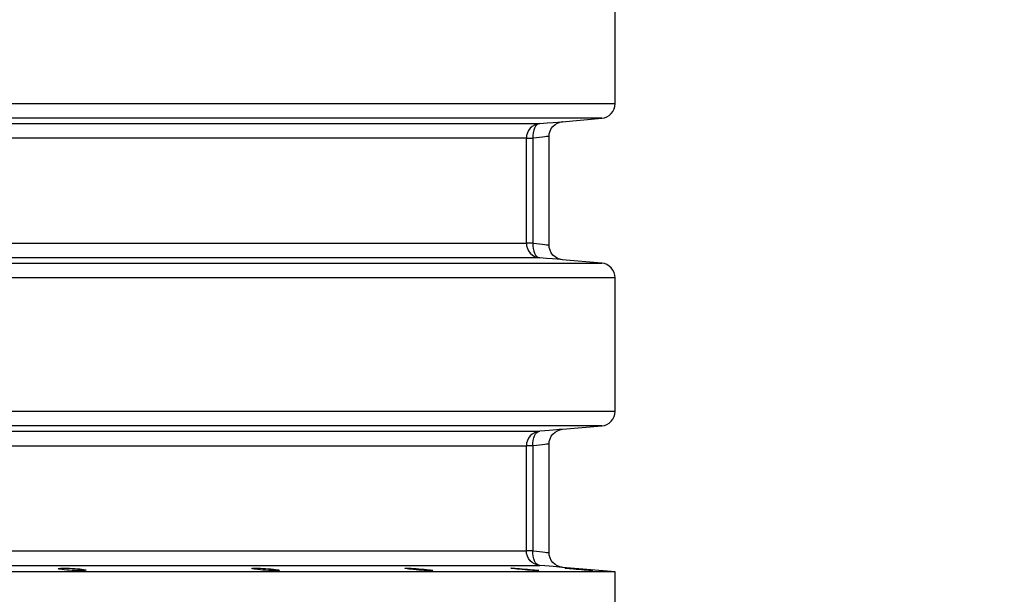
# Model space of a CAD drawing. Header units: millimetres. Extents: x 196 to 1773810, y -221320 to 153872.
# Tile 93 of 256: x 1115779 to 1116450, y -196704 to -196312. Entities that reach past the tile are written whole.
import ezdxf

# ---------------------------------------------------------------- set-up
doc = ezdxf.new("R2010")
doc.units = ezdxf.units.MM
doc.layers.get('Defpoints').update_dxf_attribs({"lineweight": 18})
doc.layers.add('00_Основной', color=163, linetype='Continuous', lineweight=40)
doc.layers.add('ТМ-размеры', color=25, linetype='Continuous', lineweight=20)
doc.styles.add('SFINKS', font='SFINKS.shx', dxfattribs={"width": 0.7, "oblique": 15})
doc.dimstyles.new('кира-50', dxfattribs={"dimtxt": 150, "dimasz": 40, "dimexe": 15, "dimexo": 0, "dimgap": 20, "dimtad": 1, "dimdec": 0, "dimrnd": 5, "dimdsep": 46, "dimtxsty": 'SFINKS', "dimblk1": 'OBLIQUE', "dimblk2": 'OBLIQUE', "dimsah": 1, "dimcen": 2.5, "dimclrd": 252, "dimclre": 252, "dimclrt": 252, "dimadec": 0, "dimazin": 0, "dimtfac": 1, "dimtdec": 0, "dimtofl": 0, "dimtmove": 0, "dimatfit": 3, "dimldrblk": 'OBLIQUE', "dimfxl": 15, "dimtfill": 1, "dimtolj": 1, "dimtzin": 0, "dimlwd": 20, "dimlwe": 20, "dimarcsym": 0})

# ---------------------------------------------------------------- blocks, each defined once
blk = doc.blocks.new('_Oblique')
at = {"color": 0, "linetype": 'ByBlock', "lineweight": -2}
blk.add_line((-0.5, -0.5), (0.5, 0.5), dxfattribs=at)
blk = doc.blocks.new('*D46')
at = {"layer": 'Defpoints', "color": 0, "linetype": 'ByBlock', "lineweight": 50, "transparency": 16777216}
for p in [(1115314.64, -194978.27), (1115314.64, -203390.23), (1116748.98, -203390.23)]:
    blk.add_point(p, dxfattribs=at)
at = {"layer": 'ТМ-размеры', "color": 252, "linetype": 'ByBlock', "lineweight": 20, "transparency": 16777216}
for p, q in [((1115314.64, -194978.27), (1116763.98, -194978.27)), ((1116748.98, -194978.27), (1116748.98, -203390.23)), ((1115314.64, -203390.23), (1116763.98, -203390.23))]:
    blk.add_line(p, q, dxfattribs=at)
at = {"layer": 'ТМ-размеры', "color": 252, "linetype": 'ByBlock', "lineweight": 20, "transparency": 16777216, "xscale": 40, "yscale": 40, "zscale": 40}
for p, rotation in [((1116748.98, -194978.27), 90), ((1116748.98, -203390.23), 270)]:
    blk.add_blockref('_Oblique', p, dxfattribs=dict(at, rotation=rotation))
at = {"layer": 'ТМ-размеры', "color": 252, "linetype": 'ByBlock', "transparency": 16777216, "insert": (1116653.98, -199184.25), "char_height": 150, "attachment_point": 5, "rotation": 90, "style": 'SFINKS', "bg_fill": 3, "box_fill_scale": 1.1, "bg_fill_color": 256, "bg_fill_true_color": 13158600, "bg_fill_transparency": 0}
blk.add_mtext('\\A1;8410', dxfattribs=at)

msp = doc.modelspace()

# ---------------------------------------------------------------- linework, layer by layer
at = {"layer": '00_Основной', "color": 252, "lineweight": 25, "ltscale": 10}
for p, q in [((1116184.64, -196368.84, 0.2), (1116184.64, -196277.67, 0.2)), ((1116148.63, -196381.16, 0.2), (1116175.51, -196378.8, 0.2)), ((1116175.51, -196477.71, 0.2), (1116148.63, -196475.35, 0.2)), ((1116184.64, -196578.84, 0.2), (1116184.64, -196487.67, 0.2)), ((1116148.77, -196591.15, 0.2), (1116175.51, -196588.81, 0.2)), ((1116184.64, -196688.5, 0.2), (1116148.77, -196685.37, 0.2)), ((1116184.64, -196723.51, 0.2), (1116184.64, -196688.5, 0.2))]:
    msp.add_line(p, q, dxfattribs=at)
at = {"layer": '00_Основной', "color": 252, "lineweight": 25, "ltscale": 10, "elevation": 0.2}
for points in [[(1115769.21, -196368.84), (1115788.47, -196368.84), (1115807.41, -196368.84), (1115826.02, -196368.84), (1115844.26, -196368.84), (1115862.14, -196368.84), (1115879.66, -196368.84), (1115896.79, -196368.84), (1115913.51, -196368.84), (1115929.82, -196368.84), (1115945.71, -196368.84), (1115961.18, -196368.84), (1115976.19, -196368.84), (1115990.75, -196368.84), (1116004.86, -196368.84), (1116018.48, -196368.84), (1116031.63, -196368.84), (1116044.29, -196368.84), (1116056.44, -196368.84), (1116068.08, -196368.84), (1116079.22, -196368.84), (1116089.81, -196368.84), (1116099.89, -196368.84), (1116109.43, -196368.84), (1116118.42, -196368.84), (1116126.86, -196368.84), (1116134.74, -196368.84), (1116142.07, -196368.84), (1116148.81, -196368.84), (1116154.99, -196368.84), (1116160.61, -196368.84), (1116165.63, -196368.84), (1116170.08, -196368.84), (1116173.93, -196368.84), (1116177.2, -196368.84), (1116179.87, -196368.84), (1116181.96, -196368.84), (1116183.46, -196368.84), (1116184.34, -196368.84), (1116184.64, -196368.84)], [(1116175.51, -196378.8), (1116177.33, -196378.48), (1116179.06, -196377.82), (1116180.65, -196376.84), (1116182.02, -196375.6), (1116183.13, -196374.12), (1116183.96, -196372.47), (1116184.47, -196370.69), (1116184.64, -196368.84)], [(1116175.51, -196378.8), (1116175.21, -196378.8), (1116174.34, -196378.8), (1116172.86, -196378.8), (1116170.8, -196378.8), (1116168.14, -196378.8), (1116164.91, -196378.8), (1116161.1, -196378.8), (1116156.7, -196378.8), (1116151.73, -196378.8), (1116146.17, -196378.8), (1116140.06, -196378.8), (1116133.37, -196378.8), (1116126.14, -196378.8), (1116118.33, -196378.8), (1116109.98, -196378.8), (1116101.09, -196378.8), (1116091.65, -196378.8), (1116081.68, -196378.8), (1116071.19, -196378.8), (1116060.18, -196378.8), (1116048.65, -196378.8), (1116036.63, -196378.8), (1116024.11, -196378.8), (1116011.1, -196378.8), (1115997.61, -196378.8), (1115983.67, -196378.8), (1115969.25, -196378.8), (1115954.39, -196378.8), (1115939.09, -196378.8), (1115923.37, -196378.8), (1115907.23, -196378.8), (1115890.68, -196378.8), (1115873.73, -196378.8), (1115856.4, -196378.8), (1115838.7, -196378.8), (1115820.64, -196378.8), (1115802.24, -196378.8), (1115783.5, -196378.8), (1115764.44, -196378.8)], [(1115769.38, -196382.46), (1115786.66, -196382.46), (1115803.64, -196382.46), (1115820.29, -196382.46), (1115836.62, -196382.46), (1115852.59, -196382.46), (1115868.23, -196382.46), (1115883.5, -196382.46), (1115898.38, -196382.46), (1115912.9, -196382.46), (1115927.01, -196382.46), (1115940.73, -196382.46), (1115954.05, -196382.46), (1115966.93, -196382.46), (1115979.39, -196382.46), (1115991.43, -196382.46), (1116003.02, -196382.46), (1116014.15, -196382.46), (1116024.82, -196382.46), (1116035.03, -196382.46), (1116044.77, -196382.46), (1116054.04, -196382.46), (1116062.82, -196382.46), (1116071.1, -196382.46), (1116078.89, -196382.46), (1116086.19, -196382.46), (1116092.97, -196382.46), (1116099.25, -196382.46), (1116105.01, -196382.46), (1116110.26, -196382.46), (1116114.99, -196382.46), (1116119.18, -196382.46), (1116122.86, -196382.46), (1116126.01, -196382.46), (1116128.62, -196382.46), (1116130.69, -196382.46), (1116132.24, -196382.46), (1116133.25, -196382.46)], [(1116133.25, -196382.46), (1116131.43, -196382.78), (1116129.7, -196383.45), (1116128.12, -196384.42), (1116126.76, -196385.66), (1116125.64, -196387.14), (1116124.81, -196388.8), (1116124.3, -196390.57), (1116124.13, -196392.42)], [(1116133.25, -196382.46), (1116132.23, -196382.73), (1116131.27, -196383.36), (1116130.41, -196384.31), (1116129.69, -196385.55), (1116129.13, -196387.04), (1116128.73, -196388.72), (1116128.55, -196390.53), (1116128.56, -196392.42)], [(1116133.25, -196382.46), (1116138.24, -196382.04), (1116142.38, -196381.68), (1116145.56, -196381.42), (1116147.7, -196381.23), (1116148.7, -196381.15), (1116148.63, -196381.16)], [(1116139.64, -196391.11), (1116139.8, -196389.37), (1116140.28, -196387.61), (1116141.11, -196385.9), (1116142.26, -196384.35), (1116143.7, -196383.05), (1116145.34, -196382.08), (1116147.06, -196381.44), (1116148.77, -196381.15)], [(1116124.13, -196392.42), (1116123.13, -196392.42), (1116121.6, -196392.42), (1116119.54, -196392.42), (1116116.96, -196392.42), (1116113.84, -196392.42), (1116110.22, -196392.42), (1116106.07, -196392.42), (1116101.38, -196392.42), (1116096.2, -196392.42), (1116090.5, -196392.42), (1116084.3, -196392.42), (1116077.59, -196392.42), (1116070.38, -196392.42), (1116062.66, -196392.42), (1116054.48, -196392.42), (1116045.8, -196392.42), (1116036.64, -196392.42), (1116027, -196392.42), (1116016.92, -196392.42), (1116006.34, -196392.42), (1115995.34, -196392.42), (1115983.88, -196392.42), (1115971.98, -196392.42), (1115959.67, -196392.42), (1115946.92, -196392.42), (1115933.76, -196392.42), (1115920.2, -196392.42), (1115906.23, -196392.42), (1115891.88, -196392.42), (1115877.14, -196392.42), (1115862.06, -196392.42), (1115846.59, -196392.42), (1115830.8, -196392.42), (1115814.66, -196392.42), (1115798.19, -196392.42), (1115781.4, -196392.42), (1115764.31, -196392.42)], [(1116124.13, -196464.09), (1116124.13, -196423.96), (1116124.13, -196392.42)], [(1116124.13, -196392.42), (1116124.24, -196392.42), (1116124.5, -196392.42), (1116124.88, -196392.42), (1116125.39, -196392.42), (1116126.02, -196392.42), (1116126.77, -196392.42), (1116127.62, -196392.42), (1116128.56, -196392.42)], [(1116139.64, -196391.11), (1116139.46, -196391.12), (1116138.89, -196391.2), (1116137.98, -196391.31), (1116136.69, -196391.45), (1116135.08, -196391.64), (1116133.18, -196391.87), (1116130.99, -196392.12), (1116128.56, -196392.42)], [(1116128.56, -196392.42), (1116128.56, -196432.55), (1116128.56, -196464.09)], [(1116139.64, -196465.4), (1116139.64, -196428.26), (1116139.64, -196391.11)], [(1115764.31, -196464.09), (1115781.4, -196464.09), (1115798.19, -196464.09), (1115814.66, -196464.09), (1115830.8, -196464.09), (1115846.59, -196464.09), (1115862.06, -196464.09), (1115877.14, -196464.09), (1115891.88, -196464.09), (1115906.23, -196464.09), (1115920.2, -196464.09), (1115933.76, -196464.09), (1115946.92, -196464.09), (1115959.67, -196464.09), (1115971.98, -196464.09), (1115983.88, -196464.09), (1115995.34, -196464.09), (1116006.34, -196464.09), (1116016.92, -196464.09), (1116027, -196464.09), (1116036.64, -196464.09), (1116045.8, -196464.09), (1116054.48, -196464.09), (1116062.66, -196464.09), (1116070.38, -196464.09), (1116077.59, -196464.09), (1116084.3, -196464.09), (1116090.5, -196464.09), (1116096.2, -196464.09), (1116101.38, -196464.09), (1116106.07, -196464.09), (1116110.22, -196464.09), (1116113.84, -196464.09), (1116116.96, -196464.09), (1116119.54, -196464.09), (1116121.6, -196464.09), (1116123.13, -196464.09), (1116124.13, -196464.09)], [(1116124.13, -196464.09), (1116124.3, -196465.94), (1116124.81, -196467.72), (1116125.64, -196469.37), (1116126.76, -196470.85), (1116128.12, -196472.09), (1116129.7, -196473.07), (1116131.43, -196473.73), (1116133.25, -196474.06)], [(1116128.56, -196464.09), (1116127.62, -196464.09), (1116126.77, -196464.09), (1116126.02, -196464.09), (1116125.39, -196464.09), (1116124.88, -196464.09), (1116124.5, -196464.09), (1116124.24, -196464.09), (1116124.13, -196464.09)], [(1116128.56, -196464.09), (1116128.55, -196465.98), (1116128.73, -196467.79), (1116129.13, -196469.47), (1116129.69, -196470.96), (1116130.41, -196472.2), (1116131.27, -196473.15), (1116132.23, -196473.79), (1116133.25, -196474.06)], [(1116128.56, -196464.09), (1116130.99, -196464.39), (1116133.18, -196464.64), (1116135.08, -196464.87), (1116136.69, -196465.06), (1116137.98, -196465.21), (1116138.89, -196465.32), (1116139.46, -196465.39), (1116139.64, -196465.4), (1116139.64, -196465.4)], [(1116148.77, -196475.37), (1116147.06, -196475.07), (1116145.34, -196474.44), (1116143.7, -196473.46), (1116142.26, -196472.16), (1116141.11, -196470.61), (1116140.28, -196468.9), (1116139.8, -196467.14), (1116139.64, -196465.4)], [(1115766.29, -196477.71), (1115785.41, -196477.71), (1115804.19, -196477.71), (1115822.65, -196477.71), (1115840.75, -196477.71), (1115858.48, -196477.71), (1115875.85, -196477.71), (1115892.81, -196477.71), (1115909.39, -196477.71), (1115925.54, -196477.71), (1115941.29, -196477.71), (1115956.59, -196477.71), (1115971.45, -196477.71), (1115985.86, -196477.71), (1115999.8, -196477.71), (1116013.28, -196477.71), (1116026.26, -196477.71), (1116038.74, -196477.71), (1116050.74, -196477.71), (1116062.22, -196477.71), (1116073.19, -196477.71), (1116083.63, -196477.71), (1116093.55, -196477.71), (1116102.92, -196477.71), (1116111.74, -196477.71), (1116120.02, -196477.71), (1116127.73, -196477.71), (1116134.9, -196477.71), (1116141.47, -196477.71), (1116147.5, -196477.71), (1116152.93, -196477.71), (1116157.8, -196477.71), (1116162.08, -196477.71), (1116165.76, -196477.71), (1116168.86, -196477.71), (1116171.38, -196477.71), (1116173.3, -196477.71), (1116174.62, -196477.71), (1116175.36, -196477.71), (1116175.51, -196477.71)], [(1116133.25, -196474.06), (1116132.24, -196474.06), (1116130.69, -196474.06), (1116128.62, -196474.06), (1116126.01, -196474.06), (1116122.86, -196474.06), (1116119.18, -196474.06), (1116114.99, -196474.06), (1116110.26, -196474.06), (1116105.01, -196474.06), (1116099.25, -196474.06), (1116092.97, -196474.06), (1116086.19, -196474.06), (1116078.89, -196474.06), (1116071.1, -196474.06), (1116062.82, -196474.06), (1116054.04, -196474.06), (1116044.77, -196474.06), (1116035.03, -196474.06), (1116024.82, -196474.06), (1116014.15, -196474.06), (1116003.02, -196474.06), (1115991.43, -196474.06), (1115979.39, -196474.06), (1115966.93, -196474.06), (1115954.05, -196474.06), (1115940.73, -196474.06), (1115927.01, -196474.06), (1115912.9, -196474.06), (1115898.38, -196474.06), (1115883.5, -196474.06), (1115868.23, -196474.06), (1115852.59, -196474.06), (1115836.62, -196474.06), (1115820.29, -196474.06), (1115803.64, -196474.06), (1115786.66, -196474.06), (1115769.38, -196474.06)], [(1116148.63, -196475.35), (1116148.53, -196475.35), (1116147.3, -196475.24), (1116145.09, -196475.06), (1116141.94, -196474.79), (1116137.98, -196474.46), (1116133.25, -196474.06)], [(1116184.64, -196487.67), (1116184.47, -196485.82), (1116183.96, -196484.04), (1116183.13, -196482.4), (1116182.02, -196480.91), (1116180.65, -196479.67), (1116179.06, -196478.7), (1116177.33, -196478.03), (1116175.51, -196477.71)], [(1116184.64, -196487.67), (1116184.48, -196487.67), (1116183.74, -196487.67), (1116182.4, -196487.67), (1116180.46, -196487.67), (1116177.92, -196487.67), (1116174.79, -196487.67), (1116171.05, -196487.67), (1116166.73, -196487.67), (1116161.82, -196487.67), (1116156.32, -196487.67), (1116150.24, -196487.67), (1116143.59, -196487.67), (1116136.35, -196487.67), (1116128.55, -196487.67), (1116120.2, -196487.67), (1116111.28, -196487.67), (1116101.79, -196487.67), (1116091.79, -196487.67), (1116081.23, -196487.67), (1116070.14, -196487.67), (1116058.54, -196487.67), (1116046.42, -196487.67), (1116033.79, -196487.67), (1116020.67, -196487.67), (1116007.06, -196487.67), (1115992.97, -196487.67), (1115978.4, -196487.67), (1115963.39, -196487.67), (1115947.92, -196487.67), (1115932.02, -196487.67), (1115915.68, -196487.67), (1115898.94, -196487.67), (1115881.79, -196487.67), (1115864.25, -196487.67), (1115846.31, -196487.67), (1115828.02, -196487.67), (1115809.38, -196487.67), (1115790.39, -196487.67), (1115771.07, -196487.67)], [(1115771.07, -196578.84), (1115790.39, -196578.84), (1115809.38, -196578.84), (1115828.02, -196578.84), (1115846.31, -196578.84), (1115864.25, -196578.84), (1115881.79, -196578.84), (1115898.94, -196578.84), (1115915.68, -196578.84), (1115932.02, -196578.84), (1115947.92, -196578.84), (1115963.39, -196578.84), (1115978.4, -196578.84), (1115992.97, -196578.84), (1116007.06, -196578.84), (1116020.67, -196578.84), (1116033.79, -196578.84), (1116046.42, -196578.84), (1116058.54, -196578.84), (1116070.14, -196578.84), (1116081.23, -196578.84), (1116091.79, -196578.84), (1116101.79, -196578.84), (1116111.28, -196578.84), (1116120.2, -196578.84), (1116128.55, -196578.84), (1116136.35, -196578.84), (1116143.59, -196578.84), (1116150.24, -196578.84), (1116156.32, -196578.84), (1116161.82, -196578.84), (1116166.73, -196578.84), (1116171.05, -196578.84), (1116174.79, -196578.84), (1116177.92, -196578.84), (1116180.46, -196578.84), (1116182.4, -196578.84), (1116183.74, -196578.84), (1116184.48, -196578.84), (1116184.64, -196578.84)], [(1116175.51, -196588.81), (1116177.33, -196588.48), (1116179.06, -196587.82), (1116180.65, -196586.84), (1116182.02, -196585.6), (1116183.13, -196584.12), (1116183.96, -196582.47), (1116184.47, -196580.69), (1116184.64, -196578.84)], [(1116175.51, -196588.81), (1116175.36, -196588.81), (1116174.62, -196588.81), (1116173.3, -196588.81), (1116171.38, -196588.81), (1116168.86, -196588.81), (1116165.76, -196588.81), (1116162.08, -196588.81), (1116157.8, -196588.81), (1116152.93, -196588.81), (1116147.5, -196588.81), (1116141.47, -196588.81), (1116134.9, -196588.81), (1116127.73, -196588.81), (1116120.02, -196588.81), (1116111.74, -196588.81), (1116102.92, -196588.81), (1116093.55, -196588.81), (1116083.63, -196588.81), (1116073.19, -196588.81), (1116062.22, -196588.81), (1116050.74, -196588.81), (1116038.74, -196588.81), (1116026.26, -196588.81), (1116013.28, -196588.81), (1115999.8, -196588.81), (1115985.86, -196588.81), (1115971.45, -196588.81), (1115956.59, -196588.81), (1115941.29, -196588.81), (1115925.54, -196588.81), (1115909.39, -196588.81), (1115892.81, -196588.81), (1115875.85, -196588.81), (1115858.48, -196588.81), (1115840.75, -196588.81), (1115822.65, -196588.81), (1115804.19, -196588.81), (1115785.41, -196588.81), (1115766.29, -196588.81)], [(1115769.38, -196592.46), (1115786.66, -196592.46), (1115803.64, -196592.46), (1115820.29, -196592.46), (1115836.62, -196592.46), (1115852.59, -196592.46), (1115868.23, -196592.46), (1115883.5, -196592.46), (1115898.38, -196592.46), (1115912.9, -196592.46), (1115927.01, -196592.46), (1115940.73, -196592.46), (1115954.05, -196592.46), (1115966.93, -196592.46), (1115979.39, -196592.46), (1115991.43, -196592.46), (1116003.02, -196592.46), (1116014.15, -196592.46), (1116024.82, -196592.46), (1116035.03, -196592.46), (1116044.77, -196592.46), (1116054.04, -196592.46), (1116062.82, -196592.46), (1116071.1, -196592.46), (1116078.89, -196592.46), (1116086.19, -196592.46), (1116092.97, -196592.46), (1116099.25, -196592.46), (1116105.01, -196592.46), (1116110.26, -196592.46), (1116114.99, -196592.46), (1116119.18, -196592.46), (1116122.86, -196592.46), (1116126.01, -196592.46), (1116128.62, -196592.46), (1116130.69, -196592.46), (1116132.24, -196592.46), (1116133.25, -196592.46)], [(1116133.25, -196592.46), (1116131.43, -196592.78), (1116129.7, -196593.45), (1116128.12, -196594.42), (1116126.76, -196595.66), (1116125.64, -196597.14), (1116124.81, -196598.8), (1116124.3, -196600.58), (1116124.13, -196602.42)], [(1116128.56, -196602.42), (1116128.55, -196600.53), (1116128.73, -196598.73), (1116129.13, -196597.03), (1116129.69, -196595.55), (1116130.41, -196594.31), (1116131.27, -196593.36), (1116132.23, -196592.73), (1116133.25, -196592.46)], [(1116148.77, -196591.15), (1116148.52, -196591.16), (1116147.72, -196591.23), (1116146.44, -196591.35), (1116144.65, -196591.49), (1116142.4, -196591.68), (1116139.74, -196591.91), (1116136.66, -196592.16), (1116133.25, -196592.46)], [(1116139.64, -196601.11), (1116139.8, -196599.38), (1116140.28, -196597.61), (1116141.11, -196595.9), (1116142.26, -196594.35), (1116143.7, -196593.05), (1116145.34, -196592.08), (1116147.06, -196591.44), (1116148.77, -196591.15)], [(1116139.64, -196601.11), (1116139.46, -196601.12), (1116138.89, -196601.2), (1116137.98, -196601.31), (1116136.7, -196601.45), (1116135.1, -196601.65), (1116133.19, -196601.87), (1116130.99, -196602.13), (1116128.56, -196602.42)], [(1116139.64, -196675.4), (1116139.64, -196638.25), (1116139.64, -196601.11)], [(1115764.31, -196602.42), (1115781.4, -196602.42), (1115798.19, -196602.42), (1115814.66, -196602.42), (1115830.8, -196602.42), (1115846.59, -196602.42), (1115862.06, -196602.42), (1115877.14, -196602.42), (1115891.88, -196602.42), (1115906.23, -196602.42), (1115920.2, -196602.42), (1115933.76, -196602.42), (1115946.92, -196602.42), (1115959.67, -196602.42), (1115971.98, -196602.42), (1115983.88, -196602.42), (1115995.34, -196602.42), (1116006.34, -196602.42), (1116016.92, -196602.42), (1116027, -196602.42), (1116036.64, -196602.42), (1116045.8, -196602.42), (1116054.48, -196602.42), (1116062.66, -196602.42), (1116070.38, -196602.42), (1116077.59, -196602.42), (1116084.3, -196602.42), (1116090.5, -196602.42), (1116096.2, -196602.42), (1116101.38, -196602.42), (1116106.07, -196602.42), (1116110.22, -196602.42), (1116113.84, -196602.42), (1116116.96, -196602.42), (1116119.54, -196602.42), (1116121.6, -196602.42), (1116123.13, -196602.42), (1116124.13, -196602.42)], [(1116124.13, -196674.09), (1116124.13, -196633.96), (1116124.13, -196602.42)], [(1116128.56, -196602.42), (1116127.62, -196602.42), (1116126.77, -196602.42), (1116126.02, -196602.42), (1116125.39, -196602.42), (1116124.88, -196602.42), (1116124.5, -196602.42), (1116124.24, -196602.42), (1116124.13, -196602.42)], [(1116128.56, -196602.42), (1116128.56, -196642.55), (1116128.56, -196674.09)], [(1115764.31, -196674.09), (1115781.4, -196674.09), (1115798.19, -196674.09), (1115814.66, -196674.09), (1115830.8, -196674.09), (1115846.59, -196674.09), (1115862.06, -196674.09), (1115877.16, -196674.09), (1115891.88, -196674.09), (1115906.23, -196674.09), (1115920.2, -196674.09), (1115933.76, -196674.09), (1115946.92, -196674.09), (1115959.67, -196674.09), (1115971.98, -196674.09), (1115983.88, -196674.09), (1115995.34, -196674.09), (1116006.34, -196674.09), (1116016.92, -196674.09), (1116027, -196674.09), (1116036.64, -196674.09), (1116045.8, -196674.09), (1116054.48, -196674.09), (1116062.66, -196674.09), (1116070.38, -196674.09), (1116077.59, -196674.09), (1116084.3, -196674.09), (1116090.5, -196674.09), (1116096.2, -196674.09), (1116101.38, -196674.09), (1116106.07, -196674.09), (1116110.22, -196674.09), (1116113.84, -196674.09), (1116116.96, -196674.09), (1116119.54, -196674.09), (1116121.6, -196674.09), (1116123.13, -196674.09), (1116124.13, -196674.09)], [(1116133.25, -196684.06), (1116131.43, -196683.72), (1116129.7, -196683.07), (1116128.12, -196682.1), (1116126.76, -196680.85), (1116125.64, -196679.37), (1116124.81, -196677.72), (1116124.3, -196675.94), (1116124.13, -196674.09)], [(1116128.56, -196674.09), (1116127.62, -196674.09), (1116126.77, -196674.09), (1116126.02, -196674.09), (1116125.39, -196674.09), (1116124.88, -196674.09), (1116124.5, -196674.09), (1116124.24, -196674.09), (1116124.13, -196674.09)], [(1116133.25, -196684.06), (1116132.23, -196683.77), (1116131.27, -196683.15), (1116130.41, -196682.21), (1116129.69, -196680.96), (1116129.13, -196679.47), (1116128.73, -196677.79), (1116128.55, -196675.97), (1116128.56, -196674.09)], [(1116128.56, -196674.09), (1116130.99, -196674.39), (1116133.18, -196674.64), (1116135.08, -196674.87), (1116136.69, -196675.05), (1116137.96, -196675.21), (1116138.89, -196675.32), (1116139.46, -196675.38), (1116139.64, -196675.4), (1116139.64, -196675.4)], [(1116148.77, -196685.37), (1116147.06, -196685.07), (1116145.34, -196684.44), (1116143.7, -196683.45), (1116142.26, -196682.16), (1116141.11, -196680.61), (1116140.28, -196678.9), (1116139.8, -196677.14), (1116139.64, -196675.4)], [(1116184.64, -196688.5), (1116184.34, -196688.5), (1116183.46, -196688.5), (1116181.96, -196688.5), (1116179.87, -196688.5), (1116177.2, -196688.5), (1116173.93, -196688.5), (1116170.08, -196688.5), (1116165.63, -196688.5), (1116160.61, -196688.5), (1116154.99, -196688.5), (1116148.81, -196688.5), (1116142.07, -196688.5), (1116134.74, -196688.5), (1116126.86, -196688.5), (1116118.42, -196688.5), (1116109.43, -196688.5), (1116099.89, -196688.5), (1116089.81, -196688.5), (1116079.22, -196688.5), (1116068.08, -196688.5), (1116056.44, -196688.5), (1116044.29, -196688.5), (1116031.63, -196688.5), (1116018.48, -196688.5), (1116004.86, -196688.5), (1115990.75, -196688.5), (1115976.19, -196688.5), (1115961.18, -196688.5), (1115945.71, -196688.5), (1115929.82, -196688.5), (1115913.51, -196688.5), (1115896.79, -196688.5), (1115879.66, -196688.5), (1115862.14, -196688.5), (1115844.26, -196688.5), (1115826.02, -196688.5), (1115807.41, -196688.5), (1115788.47, -196688.5), (1115769.21, -196688.5)], [(1115769.38, -196684.06), (1115786.66, -196684.06), (1115803.64, -196684.06), (1115820.29, -196684.06), (1115836.62, -196684.06), (1115852.59, -196684.06), (1115868.23, -196684.06), (1115883.5, -196684.06), (1115898.38, -196684.06), (1115912.9, -196684.06), (1115927.01, -196684.06), (1115940.73, -196684.06), (1115954.05, -196684.06), (1115966.93, -196684.06), (1115979.39, -196684.06), (1115991.43, -196684.06), (1116003.02, -196684.06), (1116014.15, -196684.06), (1116024.82, -196684.06), (1116035.03, -196684.06), (1116044.77, -196684.06), (1116054.04, -196684.06), (1116062.82, -196684.06), (1116071.1, -196684.06), (1116078.89, -196684.06), (1116086.19, -196684.06), (1116092.97, -196684.06), (1116099.25, -196684.06), (1116105.01, -196684.06), (1116110.26, -196684.06), (1116114.99, -196684.06), (1116119.18, -196684.06), (1116122.86, -196684.06), (1116126.01, -196684.06), (1116128.62, -196684.06), (1116130.69, -196684.06), (1116132.24, -196684.06), (1116133.25, -196684.06)], [(1116148.77, -196685.37), (1116148.77, -196685.37), (1116148.5, -196685.34), (1116147.71, -196685.28), (1116146.43, -196685.17), (1116144.65, -196685.02), (1116142.4, -196684.83), (1116139.72, -196684.61), (1116136.66, -196684.35), (1116133.25, -196684.06)], [(1116153.23, -196686.12), (1116154.65, -196686.23), (1116156.3, -196686.36), (1116158.08, -196686.51), (1116159.93, -196686.67), (1116161.75, -196686.84), (1116163.56, -196686.99), (1116165.21, -196687.15), (1116166.65, -196687.27), (1116167.83, -196687.39), (1116168.72, -196687.48), (1116169.29, -196687.56), (1116169.48, -196687.58), (1116169.32, -196687.58), (1116168.78, -196687.56), (1116167.9, -196687.5), (1116166.75, -196687.4), (1116165.32, -196687.3), (1116163.67, -196687.16), (1116161.88, -196687), (1116160.06, -196686.85), (1116158.22, -196686.7), (1116156.43, -196686.52), (1116154.77, -196686.38), (1116153.33, -196686.24), (1116152.14, -196686.13), (1116151.24, -196686.03), (1116150.68, -196685.96), (1116150.49, -196685.93), (1116150.49, -196685.93)], [(1116150.64, -196685.93), (1116151.18, -196685.96), (1116152.06, -196686.02), (1116153.23, -196686.12)]]:
    msp.add_lwpolyline(points, dxfattribs=at)
for points in [[(1115807.55, -196685.93), (1115808.99, -196685.93), (1115810.65, -196685.95), (1115812.44, -196686), (1115814.28, -196686.09), (1115816.11, -196686.2), (1115817.9, -196686.33), (1115819.56, -196686.47), (1115820.98, -196686.64), (1115822.15, -196686.79), (1115823.03, -196686.95), (1115823.58, -196687.1), (1115823.76, -196687.24), (1115823.58, -196687.37), (1115823.03, -196687.47), (1115822.14, -196687.54), (1115820.97, -196687.58), (1115819.54, -196687.58), (1115817.88, -196687.57), (1115816.08, -196687.51), (1115814.25, -196687.43), (1115812.4, -196687.33), (1115810.62, -196687.19), (1115808.97, -196687.05), (1115807.54, -196686.89), (1115806.36, -196686.72), (1115805.49, -196686.57), (1115804.94, -196686.41), (1115804.76, -196686.27), (1115804.94, -196686.14), (1115805.49, -196686.04), (1115806.36, -196685.98)], [(1115939.6, -196685.93), (1115941.04, -196685.95), (1115942.69, -196686), (1115944.48, -196686.09), (1115946.32, -196686.2), (1115948.15, -196686.33), (1115949.94, -196686.48), (1115951.6, -196686.64), (1115953.02, -196686.81), (1115954.19, -196686.96), (1115955.08, -196687.12), (1115955.63, -196687.26), (1115955.81, -196687.37), (1115955.63, -196687.47), (1115955.08, -196687.54), (1115954.2, -196687.58), (1115953.03, -196687.58), (1115951.61, -196687.56), (1115949.94, -196687.51), (1115948.15, -196687.43), (1115946.32, -196687.32), (1115944.48, -196687.19), (1115942.69, -196687.03), (1115941.04, -196686.88), (1115939.6, -196686.72), (1115938.43, -196686.55), (1115937.55, -196686.4), (1115937, -196686.26), (1115936.82, -196686.14), (1115936.99, -196686.04), (1115937.54, -196685.98), (1115938.42, -196685.93)], [(1116044.04, -196685.95), (1116045.46, -196686.02), (1116047.13, -196686.1), (1116048.9, -196686.22), (1116050.75, -196686.34), (1116052.57, -196686.5), (1116054.38, -196686.65), (1116056.03, -196686.81), (1116057.46, -196686.98), (1116058.63, -196687.12), (1116059.52, -196687.26), (1116060.07, -196687.39), (1116060.26, -196687.47), (1116060.08, -196687.54), (1116059.54, -196687.58), (1116058.67, -196687.58), (1116057.5, -196687.56), (1116056.07, -196687.5), (1116054.41, -196687.42), (1116052.62, -196687.3), (1116050.78, -196687.18), (1116048.95, -196687.03), (1116047.17, -196686.88), (1116045.5, -196686.71), (1116044.06, -196686.55), (1116042.89, -196686.4), (1116042, -196686.26), (1116041.46, -196686.13), (1116041.26, -196686.04), (1116041.44, -196685.98), (1116041.98, -196685.93), (1116042.85, -196685.93)], [(1116116.3, -196686.02), (1116117.72, -196686.1), (1116119.39, -196686.22), (1116121.17, -196686.36), (1116123, -196686.5), (1116124.84, -196686.65), (1116126.63, -196686.82), (1116128.28, -196686.98), (1116129.72, -196687.13), (1116130.89, -196687.27), (1116131.78, -196687.39), (1116132.34, -196687.48), (1116132.54, -196687.54), (1116132.36, -196687.58), (1116131.82, -196687.58), (1116130.95, -196687.56), (1116129.79, -196687.5), (1116128.36, -196687.42), (1116126.7, -196687.3), (1116124.92, -196687.18), (1116123.09, -196687.02), (1116121.25, -196686.86), (1116119.46, -196686.7), (1116117.81, -196686.54), (1116116.37, -196686.38), (1116115.18, -196686.24), (1116114.3, -196686.13), (1116113.73, -196686.03), (1116113.53, -196685.96), (1116113.72, -196685.93), (1116114.25, -196685.93), (1116115.13, -196685.96)]]:
    msp.add_lwpolyline(points, close=True, dxfattribs=at)

# ---------------------------------------------------------------- next in the draw order: dimensions: what is measured, and where the dimension line sits
at = {"layer": 'ТМ-размеры', "color": 3, "linetype": 'ByBlock'}
dim = msp.add_linear_dim(base=(1116748.98, -203390.23, 0.2), p1=(1115314.64, -194978.27, 0.2), p2=(1115314.64, -203390.23, 0.2), angle=90, dimstyle='кира-50', dxfattribs=at)
dim.commit()
dim.dimension.update_dxf_attribs({"geometry": '*D46', "text_midpoint": (1116653.98, -199184.25, 0.2)})

doc.saveas('drawing.dxf')
